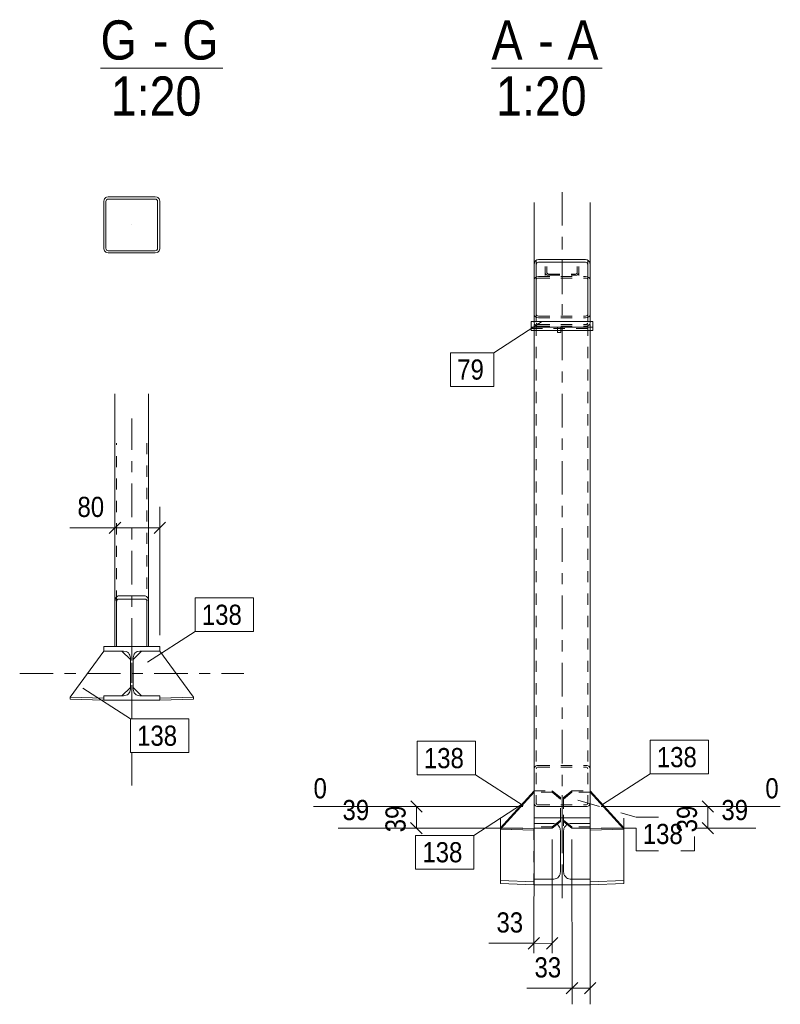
# Model space of a CAD drawing. Header units: millimetres. Extents: x 0 to 610, y 0 to 420.
# Tile 3 of 9: x 77 to 145, y 114 to 202. Entities that reach past the tile are written whole.
import ezdxf

# ---------------------------------------------------------------- set-up
doc = ezdxf.new("R2010")
doc.units = ezdxf.units.MM
for name, pattern in [('XKITLINE00', [0]), ('XKITLINE01', [4, 1, -1, 1, -1]), ('XKITLINE02', [4, 2, -2]), ('XKITLINE03', [6, 3, -1, 1, -1])]:
    doc.linetypes.add(name, pattern=pattern)
for name, color, linetype, lineweight in [('Element', 2, 'Continuous', 0), ('Inny typ obiektu', 7, 'Continuous', 0), ('Wymiar', 4, 'Continuous', 0), ('Znak elementu', 2, 'Continuous', 0)]:
    doc.layers.add(name, color=color, linetype=linetype, lineweight=lineweight)
doc.styles.add('ARIAL', font='ARIAL.TTF')

msp = doc.modelspace()

# ---------------------------------------------------------------- linework, layer by layer
at = {"layer": 'Element', "linetype": 'XKITLINE03', "lineweight": 0}
for p, q in [((125.55, 123.838), (125.55, 187.466)), ((87.157, 183.905), (87.157, 183.905)), ((125.55, 177.724), (125.55, 183.299)), ((87.157, 139.828), (87.157, 166.635)), ((87.157, 139.828), (87.157, 153.883)), ((87.158, 148.049), (87.158, 139.828)), ((77.157, 143.883), (97.157, 143.883)), ((87.157, 133.883), (87.157, 136.828)), ((125.55, 128.01), (125.55, 133.585))]:
    msp.add_line(p, q, dxfattribs=at)
at = {"layer": 'Element', "linetype": 'XKITLINE00', "lineweight": 0}
for p, q in [((85.057, 186.405), (84.904, 186.374)), ((85.057, 186.405), (84.904, 186.374)), ((85.057, 186.405), (89.257, 186.405)), ((85.057, 186.405), (89.257, 186.405)), ((89.411, 186.374), (89.257, 186.405)), ((89.411, 186.374), (89.257, 186.405)), ((84.688, 186.158), (84.657, 186.005)), ((84.688, 186.158), (84.657, 186.005)), ((84.657, 181.805), (84.657, 186.005)), ((84.657, 181.805), (84.657, 186.005)), ((84.857, 186.005), (84.873, 186.081)), ((84.857, 186.005), (84.873, 186.081)), ((84.857, 181.805), (84.857, 186.005)), ((84.857, 181.805), (84.857, 186.005)), ((84.873, 186.081), (84.916, 186.146)), ((84.873, 186.081), (84.916, 186.146)), ((84.916, 186.146), (84.981, 186.189)), ((84.916, 186.146), (84.981, 186.189)), ((84.981, 186.189), (85.057, 186.205)), ((84.981, 186.189), (85.057, 186.205)), ((85.057, 186.205), (89.257, 186.205)), ((85.057, 186.205), (89.257, 186.205)), ((89.257, 186.205), (89.334, 186.189)), ((89.257, 186.205), (89.334, 186.189)), ((89.334, 186.189), (89.399, 186.146)), ((89.334, 186.189), (89.399, 186.146)), ((89.399, 186.146), (89.442, 186.081)), ((89.399, 186.146), (89.442, 186.081)), ((89.442, 186.081), (89.457, 186.005)), ((89.442, 186.081), (89.457, 186.005)), ((89.457, 181.805), (89.457, 186.005)), ((89.457, 181.805), (89.457, 186.005)), ((89.657, 186.005), (89.627, 186.158)), ((89.657, 186.005), (89.627, 186.158)), ((89.657, 181.805), (89.657, 186.005)), ((89.657, 181.805), (89.657, 186.005)), ((123.05, 180.333), (123.05, 185.908)), ((128.05, 185.908), (128.05, 180.333)), ((84.657, 181.805), (84.688, 181.652)), ((84.657, 181.805), (84.688, 181.652)), ((84.873, 181.728), (84.857, 181.805)), ((84.873, 181.728), (84.857, 181.805)), ((84.916, 181.663), (84.873, 181.728)), ((84.916, 181.663), (84.873, 181.728)), ((84.904, 181.435), (85.057, 181.405)), ((84.904, 181.435), (85.057, 181.405)), ((84.981, 181.62), (84.916, 181.663)), ((84.981, 181.62), (84.916, 181.663)), ((85.057, 181.605), (84.981, 181.62)), ((85.057, 181.605), (84.981, 181.62)), ((85.057, 181.605), (89.257, 181.605)), ((85.057, 181.605), (89.257, 181.605)), ((85.057, 181.405), (89.257, 181.405)), ((85.057, 181.405), (89.257, 181.405)), ((89.334, 181.62), (89.257, 181.605)), ((89.334, 181.62), (89.257, 181.605)), ((89.257, 181.405), (89.411, 181.435)), ((89.257, 181.405), (89.411, 181.435)), ((89.399, 181.663), (89.334, 181.62)), ((89.399, 181.663), (89.334, 181.62)), ((89.442, 181.728), (89.399, 181.663)), ((89.442, 181.728), (89.399, 181.663)), ((89.457, 181.805), (89.442, 181.728)), ((89.457, 181.805), (89.442, 181.728)), ((89.627, 181.652), (89.657, 181.805)), ((89.627, 181.652), (89.657, 181.805)), ((123.081, 180.523), (123.05, 180.333)), ((123.081, 180.523), (123.05, 180.333)), ((123.05, 180.333), (123.05, 175.292)), ((123.05, 175.292), (123.05, 180.333)), ((123.25, 180.333), (123.266, 180.428)), ((123.25, 180.333), (123.266, 180.428)), ((123.25, 180.333), (123.25, 175.292)), ((123.25, 175.292), (123.25, 180.333)), ((123.266, 180.428), (123.309, 180.508)), ((123.266, 180.428), (123.309, 180.508)), ((123.45, 180.829), (123.297, 180.792)), ((123.45, 180.829), (123.297, 180.792)), ((123.309, 180.508), (123.374, 180.562)), ((123.309, 180.508), (123.374, 180.562)), ((123.374, 180.562), (123.45, 180.581)), ((123.374, 180.562), (123.45, 180.581)), ((123.45, 180.829), (127.65, 180.829)), ((123.45, 180.829), (127.65, 180.829)), ((123.45, 180.581), (127.65, 180.581)), ((123.45, 180.581), (127.65, 180.581)), ((127.803, 180.792), (127.65, 180.829)), ((127.803, 180.792), (127.65, 180.829)), ((127.65, 180.581), (127.727, 180.562)), ((127.65, 180.581), (127.727, 180.562)), ((127.727, 180.562), (127.792, 180.508)), ((127.727, 180.562), (127.792, 180.508)), ((127.792, 180.508), (127.835, 180.428)), ((127.792, 180.508), (127.835, 180.428)), ((127.835, 180.428), (127.85, 180.333)), ((127.835, 180.428), (127.85, 180.333)), ((127.85, 175.292), (127.85, 180.333)), ((127.85, 175.292), (127.85, 180.333)), ((128.05, 180.333), (128.02, 180.523)), ((128.05, 180.333), (128.02, 180.523)), ((128.05, 180.333), (128.05, 175.292)), ((128.05, 180.333), (128.05, 175.292)), ((122.798, 174.476), (122.798, 175.292)), ((122.798, 175.292), (128.298, 175.292)), ((122.798, 175.292), (122.798, 174.786)), ((122.798, 175.292), (128.298, 175.292)), ((123.05, 175.292), (123.25, 175.292)), ((123.05, 175.292), (123.25, 175.292)), ((128.05, 175.292), (127.85, 175.292)), ((128.05, 175.292), (127.85, 175.292)), ((128.298, 175.292), (128.298, 174.476)), ((128.298, 174.786), (128.298, 175.292)), ((122.798, 174.786), (128.298, 174.786)), ((122.798, 174.786), (128.298, 174.786)), ((122.798, 174.476), (125.148, 174.476)), ((123.05, 174.476), (123.05, 132.291)), ((125.148, 174.308), (125.148, 174.786)), ((125.148, 174.786), (125.448, 174.786)), ((125.448, 174.786), (125.148, 174.786)), ((125.148, 174.786), (125.148, 174.308)), ((125.448, 174.308), (125.148, 174.308)), ((125.148, 174.308), (125.448, 174.308)), ((125.448, 174.786), (125.448, 174.308)), ((125.448, 174.308), (125.448, 174.786)), ((128.298, 174.476), (125.448, 174.476)), ((128.05, 174.476), (128.05, 132.291)), ((85.657, 168.835), (85.657, 150.247)), ((88.657, 168.835), (88.657, 150.251)), ((85.68, 150.459), (85.658, 150.249)), ((85.68, 150.459), (85.658, 150.249)), ((85.658, 150.249), (85.658, 146.283)), ((85.658, 150.249), (85.658, 146.283)), ((85.808, 150.249), (85.819, 150.354)), ((85.808, 150.249), (85.819, 150.354)), ((85.808, 146.283), (85.808, 150.249)), ((85.808, 146.283), (85.808, 150.249)), ((85.819, 150.354), (85.852, 150.443)), ((85.819, 150.354), (85.852, 150.443)), ((85.958, 150.799), (85.843, 150.757)), ((85.958, 150.799), (85.843, 150.757)), ((85.852, 150.443), (85.9, 150.503)), ((85.852, 150.443), (85.9, 150.503)), ((85.9, 150.503), (85.958, 150.524)), ((85.9, 150.503), (85.958, 150.524)), ((85.958, 150.799), (88.358, 150.799)), ((85.958, 150.799), (88.358, 150.799)), ((85.958, 150.524), (88.358, 150.524)), ((85.958, 150.524), (88.358, 150.524)), ((88.472, 150.757), (88.358, 150.799)), ((88.472, 150.757), (88.358, 150.799)), ((88.358, 150.524), (88.415, 150.503)), ((88.358, 150.524), (88.415, 150.503)), ((88.415, 150.503), (88.464, 150.443)), ((88.415, 150.503), (88.464, 150.443)), ((88.464, 150.443), (88.496, 150.354)), ((88.464, 150.443), (88.496, 150.354)), ((88.496, 150.354), (88.508, 150.249)), ((88.496, 150.354), (88.508, 150.249)), ((88.508, 150.249), (88.508, 146.283)), ((88.508, 146.283), (88.508, 150.249)), ((88.658, 150.249), (88.635, 150.459)), ((88.658, 150.249), (88.635, 150.459)), ((88.658, 146.283), (88.658, 150.249)), ((88.658, 146.283), (88.658, 150.249)), ((81.659, 141.777), (84.657, 145.883)), ((84.657, 145.883), (84.657, 146.283)), ((84.657, 146.283), (89.657, 146.283)), ((84.657, 145.883), (84.657, 146.283)), ((84.657, 146.283), (89.657, 146.283)), ((86.432, 145.883), (84.657, 145.883)), ((86.432, 145.883), (84.657, 145.883)), ((85.658, 146.283), (85.808, 146.283)), ((85.658, 146.283), (85.808, 146.283)), ((87.032, 145.133), (86.282, 145.883)), ((86.432, 145.883), (86.662, 145.837)), ((86.432, 145.883), (86.662, 145.837)), ((87.282, 145.133), (88.032, 145.883)), ((87.653, 145.837), (87.882, 145.883)), ((87.653, 145.837), (87.882, 145.883)), ((89.657, 145.883), (87.882, 145.883)), ((89.657, 145.883), (87.882, 145.883)), ((88.658, 146.283), (88.508, 146.283)), ((88.508, 146.283), (88.658, 146.283)), ((89.657, 146.283), (89.657, 145.883)), ((89.657, 146.283), (89.657, 145.883)), ((89.657, 145.883), (92.656, 141.777)), ((86.987, 145.513), (87.032, 145.283)), ((86.987, 145.513), (87.032, 145.283)), ((87.032, 142.483), (87.032, 145.283)), ((87.032, 142.483), (87.032, 145.283)), ((87.282, 145.283), (87.328, 145.513)), ((87.282, 145.283), (87.328, 145.513)), ((87.282, 142.483), (87.282, 145.283)), ((87.282, 142.483), (87.282, 145.283)), ((87.032, 142.633), (86.282, 141.883)), ((87.032, 142.483), (86.987, 142.254)), ((87.032, 142.483), (86.987, 142.254)), ((88.032, 141.883), (87.282, 142.633)), ((87.328, 142.254), (87.282, 142.483)), ((87.328, 142.254), (87.282, 142.483)), ((81.652, 141.577), (81.659, 141.777)), ((81.652, 141.577), (81.659, 141.777)), ((84.651, 141.483), (81.652, 141.577)), ((84.651, 141.483), (81.652, 141.577)), ((81.659, 141.777), (84.657, 141.683)), ((81.659, 141.777), (84.657, 141.683)), ((84.657, 141.683), (84.651, 141.483)), ((84.657, 141.683), (84.651, 141.483)), ((84.657, 141.483), (84.657, 141.883)), ((84.657, 141.883), (86.432, 141.883)), ((84.657, 141.483), (84.657, 141.883)), ((84.657, 141.883), (86.432, 141.883)), ((89.657, 141.483), (84.657, 141.483)), ((89.657, 141.483), (84.657, 141.483)), ((86.662, 141.929), (86.432, 141.883)), ((86.662, 141.929), (86.432, 141.883)), ((87.882, 141.883), (87.653, 141.929)), ((87.882, 141.883), (87.653, 141.929)), ((87.882, 141.883), (89.657, 141.883)), ((87.882, 141.883), (89.657, 141.883)), ((89.657, 141.883), (89.657, 141.483)), ((89.657, 141.883), (89.657, 141.483)), ((89.658, 141.683), (92.656, 141.777)), ((89.658, 141.683), (92.656, 141.777)), ((89.664, 141.483), (89.658, 141.683)), ((89.664, 141.483), (89.658, 141.683)), ((92.663, 141.577), (89.664, 141.483)), ((92.663, 141.577), (89.664, 141.483)), ((92.656, 141.777), (92.663, 141.577)), ((92.656, 141.777), (92.663, 141.577)), ((120.052, 130.097), (123.05, 133.402)), ((120.052, 130.095), (123.05, 133.401)), ((123.05, 133.284), (120.052, 129.978)), ((123.05, 133.282), (120.052, 129.977)), ((128.05, 133.402), (131.049, 130.097)), ((128.05, 133.401), (131.049, 130.095)), ((131.049, 129.978), (128.05, 133.284)), ((131.049, 129.977), (128.05, 133.282)), ((123.081, 132.178), (123.05, 132.291)), ((123.05, 130.494), (123.05, 132.291)), ((123.167, 132.083), (123.081, 132.178)), ((123.297, 132.019), (123.167, 132.083)), ((123.45, 131.996), (123.297, 132.019)), ((123.45, 131.996), (127.65, 131.996)), ((127.803, 132.019), (127.65, 131.996)), ((127.933, 132.083), (127.803, 132.019)), ((128.02, 132.178), (127.933, 132.083)), ((128.05, 132.291), (128.02, 132.178)), ((128.05, 130.494), (128.05, 132.291)), ((120.052, 125.394), (120.052, 130.969)), ((123.05, 130.991), (128.05, 130.991)), ((123.05, 130.494), (123.05, 130.991)), ((123.05, 130.991), (128.05, 130.991)), ((128.05, 130.991), (128.05, 130.494)), ((131.049, 125.394), (131.049, 130.969)), ((120.045, 125.146), (120.045, 130.721)), ((120.052, 129.978), (120.052, 130.097)), ((120.052, 129.977), (120.052, 130.095)), ((124.825, 130.494), (123.05, 130.494)), ((123.05, 130.494), (124.825, 130.494)), ((123.05, 130.062), (124.675, 130.062)), ((123.05, 125.526), (123.05, 130.062)), ((124.675, 130.062), (125.098, 130.402)), ((124.825, 130.494), (125.055, 130.438)), ((124.825, 130.494), (125.055, 130.438)), ((125.38, 130.034), (125.425, 129.749)), ((125.38, 130.034), (125.425, 129.749)), ((125.675, 129.749), (125.721, 130.034)), ((125.675, 129.749), (125.721, 130.034)), ((126.425, 130.062), (126.003, 130.402)), ((126.046, 130.438), (126.275, 130.494)), ((126.046, 130.438), (126.275, 130.494)), ((126.275, 130.494), (128.05, 130.494)), ((128.05, 130.494), (126.275, 130.494)), ((126.425, 130.063), (128.05, 130.063)), ((126.425, 130.062), (128.05, 130.062)), ((128.05, 125.029), (128.05, 130.062)), ((131.049, 130.097), (131.049, 129.978)), ((131.049, 130.095), (131.049, 129.977)), ((131.055, 125.146), (131.055, 130.721)), ((120.052, 129.977), (123.05, 129.901)), ((125.425, 126.271), (125.425, 129.749)), ((125.425, 126.271), (125.425, 129.749)), ((125.675, 129.749), (125.675, 126.271)), ((125.675, 126.271), (125.675, 129.749)), ((131.048, 129.978), (128.051, 129.902)), ((128.051, 129.901), (131.049, 129.977)), ((125.425, 126.271), (125.38, 125.986)), ((125.425, 126.271), (125.38, 125.986)), ((125.721, 125.986), (125.675, 126.271)), ((125.721, 125.986), (125.675, 126.271)), ((120.045, 125.146), (120.052, 125.394)), ((120.045, 125.146), (120.052, 125.394)), ((123.044, 125.029), (120.045, 125.146)), ((123.044, 125.029), (120.045, 125.146)), ((120.052, 125.394), (123.05, 125.277)), ((120.052, 125.394), (123.05, 125.277)), ((123.05, 125.277), (123.044, 125.029)), ((123.05, 125.277), (123.044, 125.029)), ((123.05, 125.029), (123.05, 125.526)), ((123.05, 125.526), (124.825, 125.526)), ((123.05, 125.029), (123.05, 125.526)), ((123.05, 125.526), (124.825, 125.526)), ((128.05, 125.029), (123.05, 125.029)), ((128.05, 125.029), (123.05, 125.029)), ((125.055, 125.583), (124.825, 125.526)), ((125.055, 125.583), (124.825, 125.526)), ((126.275, 125.526), (126.046, 125.583)), ((126.275, 125.526), (126.046, 125.583)), ((126.275, 125.526), (128.05, 125.526)), ((126.275, 125.526), (128.05, 125.526)), ((128.05, 125.526), (128.05, 125.029)), ((128.051, 125.277), (131.049, 125.394)), ((128.051, 125.277), (131.049, 125.394)), ((128.057, 125.029), (128.051, 125.277)), ((128.057, 125.029), (128.051, 125.277)), ((131.055, 125.146), (128.057, 125.029)), ((131.055, 125.146), (128.057, 125.029)), ((131.049, 125.394), (131.055, 125.146)), ((131.049, 125.394), (131.055, 125.146))]:
    msp.add_line(p, q, dxfattribs=at)
at = {"layer": 'Element', "linetype": 'XKITLINE01', "lineweight": 0}
for p, q in [((123.25, 180.691), (123.25, 175.178)), ((124.05, 180.194), (124.05, 179.381)), ((124.2, 179.632), (124.2, 180.194)), ((126.9, 179.632), (126.9, 180.194)), ((127.05, 180.194), (127.05, 179.381)), ((127.85, 180.691), (127.85, 175.178)), ((123.297, 179.285), (123.167, 179.222)), ((123.45, 179.308), (123.297, 179.285)), ((123.45, 179.308), (127.65, 179.308)), ((124.05, 179.632), (124.073, 179.548)), ((124.073, 179.548), (124.138, 179.478)), ((124.138, 179.478), (124.236, 179.43)), ((124.212, 179.59), (124.2, 179.632)), ((124.244, 179.555), (124.212, 179.59)), ((124.236, 179.43), (124.35, 179.414)), ((124.293, 179.531), (124.244, 179.555)), ((124.35, 179.523), (124.293, 179.531)), ((124.35, 179.523), (126.75, 179.523)), ((124.35, 179.414), (126.75, 179.414)), ((126.808, 179.531), (126.75, 179.523)), ((126.75, 179.414), (126.865, 179.43)), ((126.856, 179.555), (126.808, 179.531)), ((126.889, 179.59), (126.856, 179.555)), ((126.865, 179.43), (126.962, 179.478)), ((126.9, 179.632), (126.889, 179.59)), ((126.962, 179.478), (127.027, 179.548)), ((127.027, 179.548), (127.05, 179.632)), ((127.803, 179.285), (127.65, 179.308)), ((127.933, 179.222), (127.803, 179.285)), ((123.081, 179.126), (123.05, 179.013)), ((123.05, 179.013), (123.05, 174.476)), ((123.167, 179.222), (123.081, 179.126)), ((123.25, 179.013), (123.265, 179.07)), ((123.25, 179.013), (123.25, 132.291)), ((123.265, 179.07), (123.309, 179.117)), ((123.309, 179.117), (123.374, 179.149)), ((123.374, 179.149), (123.45, 179.16)), ((123.45, 179.16), (127.65, 179.16)), ((127.65, 179.16), (127.727, 179.149)), ((127.727, 179.149), (127.792, 179.117)), ((127.792, 179.117), (127.835, 179.07)), ((127.835, 179.07), (127.85, 179.013)), ((127.85, 179.013), (127.85, 132.291)), ((128.02, 179.126), (127.933, 179.222)), ((128.05, 179.013), (128.02, 179.126)), ((128.05, 179.013), (128.05, 174.476)), ((123.05, 175.918), (123.081, 175.805)), ((123.081, 175.805), (123.167, 175.71)), ((123.265, 175.862), (123.25, 175.918)), ((123.309, 175.814), (123.265, 175.862)), ((123.374, 175.782), (123.309, 175.814)), ((123.45, 175.771), (123.374, 175.782)), ((123.45, 175.771), (127.65, 175.771)), ((127.727, 175.782), (127.65, 175.771)), ((127.792, 175.814), (127.727, 175.782)), ((127.835, 175.862), (127.792, 175.814)), ((127.85, 175.918), (127.835, 175.862)), ((127.933, 175.71), (128.02, 175.805)), ((128.02, 175.805), (128.05, 175.918)), ((123.05, 175.292), (123.05, 175.178)), ((123.05, 175.178), (123.081, 175.054)), ((123.081, 175.054), (123.167, 174.95)), ((123.167, 175.71), (123.297, 175.646)), ((123.167, 174.95), (123.297, 174.88)), ((123.266, 175.116), (123.25, 175.178)), ((123.309, 175.064), (123.266, 175.116)), ((123.297, 175.646), (123.45, 175.623)), ((123.297, 174.88), (123.45, 174.856)), ((123.374, 175.029), (123.309, 175.064)), ((123.45, 175.017), (123.374, 175.029)), ((123.45, 175.623), (127.65, 175.623)), ((123.45, 175.017), (127.65, 175.017)), ((123.45, 174.856), (127.65, 174.856)), ((127.65, 175.623), (127.803, 175.646)), ((127.727, 175.029), (127.65, 175.017)), ((127.65, 174.856), (127.803, 174.88)), ((127.792, 175.064), (127.727, 175.029)), ((127.835, 175.116), (127.792, 175.064)), ((127.803, 175.646), (127.933, 175.71)), ((127.803, 174.88), (127.933, 174.95)), ((127.85, 175.178), (127.835, 175.116)), ((127.933, 174.95), (128.02, 175.054)), ((128.02, 175.054), (128.05, 175.178)), ((128.05, 175.178), (128.05, 175.292)), ((122.798, 174.654), (128.298, 174.654)), ((125.148, 174.476), (125.448, 174.476)), ((125.448, 174.476), (125.148, 174.476)), ((128.298, 174.476), (128.298, 174.786)), ((85.807, 146.283), (85.807, 164.435)), ((88.507, 164.435), (88.507, 146.283)), ((85.657, 150.247), (85.657, 146.283)), ((88.657, 150.251), (88.657, 146.283)), ((86.282, 145.883), (84.657, 145.883)), ((85.657, 146.283), (88.657, 146.283)), ((88.508, 146.283), (85.808, 146.283)), ((88.032, 145.883), (89.657, 145.883)), ((87.032, 142.633), (87.032, 145.133)), ((87.282, 142.633), (87.282, 145.133)), ((81.659, 141.777), (84.657, 141.683)), ((84.657, 141.683), (84.657, 141.883)), ((84.657, 141.883), (86.282, 141.883)), ((89.657, 141.883), (88.032, 141.883)), ((89.658, 141.683), (89.657, 141.883)), ((92.656, 141.777), (89.658, 141.683)), ((123.05, 136.567), (123.05, 130.494)), ((128.05, 136.567), (128.05, 130.494)), ((123.05, 135.386), (123.081, 135.499)), ((123.081, 135.499), (123.167, 135.594)), ((123.167, 135.594), (123.297, 135.658)), ((123.25, 135.386), (123.265, 135.442)), ((123.265, 135.442), (123.297, 135.477)), ((123.297, 135.658), (123.45, 135.681)), ((123.297, 135.477), (123.309, 135.49)), ((123.374, 135.522), (123.309, 135.49)), ((123.45, 135.533), (123.374, 135.522)), ((123.45, 135.681), (127.65, 135.681)), ((123.45, 135.533), (127.65, 135.533)), ((127.65, 135.681), (127.803, 135.658)), ((127.727, 135.522), (127.65, 135.533)), ((127.792, 135.49), (127.727, 135.522)), ((127.835, 135.442), (127.792, 135.49)), ((127.803, 135.658), (127.933, 135.594)), ((127.85, 135.386), (127.835, 135.442)), ((127.933, 135.594), (128.02, 135.499)), ((128.02, 135.499), (128.05, 135.386)), ((123.05, 133.284), (123.05, 133.402)), ((123.05, 133.402), (124.675, 133.402)), ((123.05, 133.282), (123.05, 133.401)), ((123.05, 133.401), (124.675, 133.401)), ((124.675, 133.284), (123.05, 133.284)), ((124.675, 133.282), (123.05, 133.282)), ((124.675, 133.284), (124.675, 133.402)), ((124.675, 133.402), (125.425, 132.798)), ((124.675, 133.282), (124.675, 133.401)), ((124.675, 133.401), (125.425, 132.797)), ((125.425, 132.68), (124.675, 133.284)), ((125.425, 132.678), (124.675, 133.282)), ((125.425, 130.667), (125.425, 132.798)), ((125.425, 130.666), (125.425, 132.797)), ((125.675, 132.798), (126.425, 133.402)), ((125.675, 132.797), (126.425, 133.401)), ((126.425, 133.284), (125.675, 132.68)), ((126.425, 133.282), (125.675, 132.678)), ((125.675, 132.798), (125.675, 130.667)), ((125.675, 132.797), (125.675, 130.666)), ((126.425, 133.402), (128.05, 133.402)), ((126.425, 133.402), (126.425, 133.284)), ((126.425, 133.401), (128.05, 133.401)), ((126.425, 133.401), (126.425, 133.282)), ((128.05, 133.284), (126.425, 133.284)), ((128.05, 133.282), (126.425, 133.282)), ((128.05, 133.402), (128.05, 133.284)), ((128.05, 133.401), (128.05, 133.282)), ((123.25, 132.291), (123.265, 132.235)), ((123.265, 132.235), (123.309, 132.187)), ((123.309, 132.187), (123.374, 132.155)), ((123.374, 132.155), (123.45, 132.144)), ((123.45, 132.144), (127.65, 132.144)), ((125.425, 131.846), (125.425, 126.271)), ((125.675, 126.271), (125.675, 131.846)), ((127.65, 132.144), (127.727, 132.155)), ((127.727, 132.155), (127.792, 132.187)), ((127.792, 132.187), (127.803, 132.2)), ((127.803, 132.2), (127.835, 132.235)), ((127.835, 132.235), (127.85, 132.291)), ((123.05, 130.062), (123.05, 131.101)), ((128.05, 130.062), (128.05, 131.101)), ((123.05, 130.021), (120.052, 130.097)), ((123.05, 130.02), (120.052, 130.095)), ((123.044, 125.029), (123.044, 130.604)), ((123.05, 125.277), (123.05, 130.853)), ((123.05, 130.063), (123.05, 130.182)), ((123.05, 130.182), (123.05, 130.021)), ((124.675, 130.182), (123.05, 130.182)), ((123.05, 130.062), (123.05, 130.181)), ((123.05, 130.181), (123.05, 130.02)), ((124.675, 130.181), (123.05, 130.181)), ((123.05, 129.902), (123.05, 130.063)), ((123.05, 130.063), (124.675, 130.063)), ((123.05, 129.901), (123.05, 130.062)), ((125.425, 130.786), (124.675, 130.182)), ((125.425, 130.784), (124.675, 130.181)), ((124.675, 130.063), (125.425, 130.667)), ((124.675, 130.063), (124.675, 130.182)), ((124.675, 130.062), (124.675, 130.181)), ((125.098, 130.402), (125.425, 130.666)), ((126.425, 130.182), (125.675, 130.786)), ((126.425, 130.181), (125.675, 130.784)), ((126.425, 130.063), (125.675, 130.667)), ((126.003, 130.402), (125.675, 130.666)), ((128.05, 130.182), (126.425, 130.182)), ((126.425, 130.182), (126.425, 130.063)), ((128.05, 130.181), (126.425, 130.181)), ((126.425, 130.181), (126.425, 130.062)), ((128.051, 130.021), (128.05, 130.182)), ((128.05, 130.182), (128.05, 130.063)), ((128.051, 130.02), (128.05, 130.181)), ((128.05, 130.181), (128.05, 130.062)), ((128.05, 130.063), (128.051, 129.902)), ((128.05, 130.062), (128.051, 129.901)), ((128.051, 125.277), (128.051, 130.853)), ((131.049, 130.097), (128.051, 130.021)), ((131.049, 130.095), (128.051, 130.02)), ((128.057, 125.029), (128.057, 130.604)), ((120.052, 129.978), (123.05, 129.902)), ((123.05, 129.902), (123.05, 130.021)), ((123.05, 129.901), (123.05, 130.02)), ((128.051, 129.902), (128.051, 130.021)), ((128.051, 130.02), (128.051, 129.901)), ((131.049, 129.978), (131.048, 129.978))]:
    msp.add_line(p, q, dxfattribs=at)
at = {"layer": 'Element', "linetype": 'XKITLINE00', "lineweight": 0}
for centre, radius, start, end in [((85.057, 186.005), 0.4, 112.5, 157.5), ((85.057, 186.005), 0.4, 112.5, 157.5), ((89.257, 186.005), 0.4, 22.5, 67.5), ((89.257, 186.005), 0.4, 22.5, 67.5), ((85.057, 181.805), 0.4, 202.5, 247.5), ((85.057, 181.805), 0.4, 202.5, 247.5), ((89.257, 181.805), 0.4, 292.5, 337.5), ((89.257, 181.805), 0.4, 292.5, 337.5), ((123.521, 180.39), 0.46, 119.13335, 163.19587), ((123.521, 180.39), 0.46, 119.13335, 163.19587), ((127.579, 180.39), 0.46, 16.80423, 60.86667), ((127.579, 180.39), 0.46, 16.80423, 60.86667), ((86.189, 150.375), 0.516, 132.19226, 170.59231), ((86.189, 150.375), 0.516, 132.19226, 170.59231), ((88.126, 150.375), 0.516, 9.40838, 47.80838), ((88.126, 150.375), 0.516, 9.40838, 47.80838), ((86.432, 145.283), 0.6, 22.5, 67.5), ((86.432, 145.283), 0.6, 22.5, 67.5), ((87.882, 145.283), 0.6, 112.5, 157.5), ((87.882, 145.283), 0.6, 112.5, 157.5), ((86.432, 142.483), 0.6, 292.5, 337.5), ((86.432, 142.483), 0.6, 292.5, 337.5), ((87.882, 142.483), 0.6, 202.5, 247.5), ((87.882, 142.483), 0.6, 202.5, 247.5), ((124.719, 129.835), 0.69, 16.80423, 60.86667), ((124.719, 129.835), 0.69, 16.80423, 60.86667), ((126.382, 129.835), 0.69, 119.13335, 163.19587), ((126.382, 129.835), 0.69, 119.13335, 163.19587), ((124.719, 126.185), 0.69, 299.13335, 343.19587), ((124.719, 126.185), 0.69, 299.13335, 343.19587), ((126.382, 126.185), 0.69, 196.80423, 240.86667), ((126.382, 126.185), 0.69, 196.80423, 240.86667)]:
    msp.add_arc(centre, radius, start, end, dxfattribs=at)
at = {"layer": 'Inny typ obiektu', "linetype": 'XKITLINE00', "lineweight": 0}
for p, q in [((84.37, 197.905), (95.284, 197.905)), ((119.26, 197.905), (129.141, 197.905))]:
    msp.add_line(p, q, dxfattribs=at)
at = {"layer": 'Wymiar', "linetype": 'XKITLINE00', "lineweight": 0}
for p, q in [((85.658, 147.283), (85.658, 158.743)), ((89.657, 147.283), (89.657, 158.743)), ((86.167, 157.392), (85.149, 156.374)), ((90.167, 157.392), (89.148, 156.374)), ((85.658, 156.883), (81.638, 156.883)), ((85.658, 156.883), (81.638, 156.883)), ((85.658, 156.883), (89.657, 156.883)), ((122.05, 131.997), (103.376, 132.014)), ((112.043, 132.515), (113.06, 131.496)), ((112.55, 130.071), (112.551, 132.006)), ((129.05, 131.997), (145.024, 132.012)), ((138.04, 132.514), (139.059, 131.497)), ((138.551, 130.071), (138.549, 132.006)), ((122.05, 130.063), (105.561, 130.078)), ((112.041, 130.581), (113.058, 129.562)), ((129.05, 130.063), (132.153, 130.066)), ((137.358, 130.07), (142.84, 130.075)), ((138.041, 130.58), (139.061, 129.563)), ((123.049, 129.062), (123.04, 118.916)), ((124.674, 129.062), (124.665, 118.917)), ((126.426, 129.062), (126.439, 114.359)), ((128.051, 129.062), (128.064, 114.36)), ((123.041, 119.8), (119.021, 119.804)), ((123.041, 119.8), (119.021, 119.804)), ((123.551, 120.309), (122.531, 119.291)), ((123.041, 119.8), (124.666, 119.799)), ((125.176, 120.307), (124.156, 119.29)), ((126.947, 116.308), (125.93, 115.289)), ((128.572, 116.31), (127.555, 115.29)), ((126.438, 115.799), (122.418, 115.795)), ((126.438, 115.799), (122.418, 115.795)), ((126.438, 115.799), (128.063, 115.8))]:
    msp.add_line(p, q, dxfattribs=at)
at = {"layer": 'Znak elementu', "linetype": 'XKITLINE00', "lineweight": 0}
for p, q in [((123.711, 175.244), (119.468, 172.501)), ((115.598, 172.501), (119.468, 172.501)), ((115.598, 169.501), (115.598, 172.501)), ((119.468, 169.501), (119.468, 172.501)), ((115.598, 169.501), (119.468, 169.501)), ((92.811, 150.617), (98.017, 150.617)), ((92.811, 147.617), (92.811, 150.617)), ((98.017, 147.617), (98.017, 150.617)), ((88.569, 144.875), (92.811, 147.617)), ((92.811, 147.617), (98.017, 147.617)), ((82.791, 142.571), (87.033, 139.828)), ((87.033, 139.828), (92.238, 139.828)), ((87.033, 136.828), (87.033, 139.828)), ((92.238, 136.828), (92.238, 139.828)), ((112.623, 137.826), (117.828, 137.826)), ((112.623, 134.826), (112.623, 137.826)), ((117.828, 134.826), (117.828, 137.826)), ((133.408, 137.915), (138.613, 137.915)), ((133.408, 134.915), (133.408, 137.915)), ((138.613, 134.915), (138.613, 137.915)), ((87.033, 136.828), (92.238, 136.828)), ((112.623, 134.826), (117.828, 134.826)), ((122.071, 132.084), (117.828, 134.826)), ((129.165, 132.173), (133.408, 134.915)), ((133.408, 134.915), (138.613, 134.915)), ((121.935, 132.173), (117.693, 129.43)), ((112.488, 129.43), (117.693, 129.43)), ((112.488, 126.43), (112.488, 129.43)), ((117.693, 126.43), (117.693, 129.43)), ((112.488, 126.43), (117.693, 126.43))]:
    msp.add_line(p, q, dxfattribs=at)
at = {"layer": 'Znak elementu', "linetype": 'XKITLINE02', "lineweight": 0}
for p, q in [((126.957, 132.561), (132.153, 131.061)), ((132.153, 131.061), (135.43, 131.061)), ((132.153, 128.061), (132.153, 131.061)), ((137.358, 128.061), (137.358, 129.342)), ((132.153, 128.061), (137.358, 128.061))]:
    msp.add_line(p, q, dxfattribs=at)

# ---------------------------------------------------------------- texts
at = {"layer": 'Inny typ obiektu', "style": 'ARIAL', "width": 0.85}
for s, p in [('G', (84.37, 198.655)), ('G', (91.654, 198.655)), ('A', (119.26, 198.655)), ('A', (126.027, 198.655)), ('-', (89.05, 198.655)), ('-', (123.424, 198.655)), ('1:20', (85.285, 193.655)), ('1:20', (119.658, 193.655))]:
    msp.add_text(s, height=3.5, dxfattribs=at).set_placement(p)
at = {"layer": 'Wymiar', "style": 'ARIAL', "width": 0.85}
msp.add_text('80', height=1.8, dxfattribs=at).set_placement((82.313, 157.843))
for s, rotation, p in [('0', -0.05157, (103.377, 132.734)), ('0', 0.05157, (143.689, 132.73)), ('39', -0.05157, (105.961, 130.797)), ('39', 89.94864, (111.589, 129.704)), ('39', 90.05178, (137.591, 129.703)), ('39', 0.05157, (139.77, 130.793)), ('33', -0.05157, (119.697, 120.763)), ('33', 0.05157, (123.092, 116.756))]:
    msp.add_text(s, height=1.8, rotation=rotation, dxfattribs=at).set_placement(p)
at = {"layer": 'Znak elementu', "style": 'ARIAL', "width": 0.85}
for s, p in [('79', (116.198, 170.101)), ('138', (93.411, 148.217)), ('138', (87.633, 137.428)), ('138', (113.223, 135.426)), ('138', (134.008, 135.515)), ('138', (132.753, 128.661)), ('138', (113.088, 127.03))]:
    msp.add_text(s, height=1.8, dxfattribs=at).set_placement(p)

doc.saveas('drawing.dxf')
